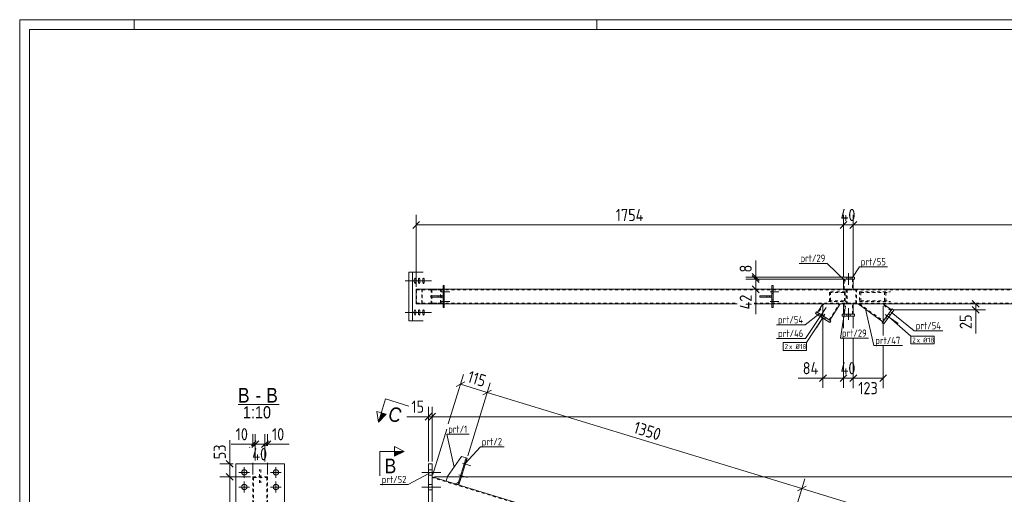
# Model space of a CAD drawing. Header units: millimetres. Extents: x 1 to 1188, y 1 to 840.
# Tile 3 of 7: x 1 to 405, y 645 to 840. Entities that reach past the tile are written whole.
import ezdxf

# ---------------------------------------------------------------- set-up
doc = ezdxf.new("R2010")
doc.units = ezdxf.units.MM
doc.header["$LTSCALE"] = 0.6
doc.linetypes.add('XKITLINE00', pattern=[0])
doc.linetypes.add('XKITLINE02', pattern=[4, 2, -2])
for name, color, linetype, lineweight in [('Bolt', 7, 'Continuous', 0), ('BoltMark', 3, 'Continuous', 0), ('DrawingSheet', 5, 'Continuous', 0), ('OtherObjectType', 1, 'Continuous', 0), ('Part', 2, 'Continuous', 0), ('PartMark', 3, 'Continuous', 0), ('Section', 6, 'Continuous', 0), ('Z-DIMENSIONS', 1, 'Continuous', 0)]:
    doc.layers.add(name, color=color, linetype=linetype, lineweight=lineweight)
doc.styles.add('ARIAL', font='ARIAL.TTF')
doc.styles.add('ISOCPEUR', font='ISOCPEUR.TTF')

msp = doc.modelspace()

# ---------------------------------------------------------------- hatches: boundary and pattern name
at = {"layer": 'Section'}
for points in [[(151.39, 677.94), (148.31, 674.7), (149.48, 678.52)], [(154.84, 662.74), (158.84, 662.74), (154.84, 660.74)]]:
    msp.add_hatch(color=6, dxfattribs=at).paths.add_polyline_path(points, flags=17)

# ---------------------------------------------------------------- linework, layer by layer
at = {"layer": 'Bolt', "color": 4, "linetype": 'XKITLINE00', "lineweight": 0}
for p, q in [((341.21, 735.86), (341.21, 731.11)), ((341.21, 735.86), (341.21, 731.11)), ((159.19, 732.81), (166.6, 732.81)), ((160.95, 732.81), (168.36, 732.81)), ((162.7, 732.81), (170.11, 732.81)), ((162.95, 733.18), (162.94, 732.81)), ((162.94, 732.81), (162.95, 732.43)), ((163.02, 733.54), (162.95, 733.18)), ((162.95, 732.43), (163.02, 732.07)), ((163.26, 733.91), (163.02, 733.54)), ((163.02, 732.07), (163.19, 731.73)), ((163.19, 731.73), (163.26, 731.71)), ((163.32, 733.88), (163.26, 733.91)), ((163.26, 731.71), (163.5, 732.07)), ((163.5, 733.54), (163.32, 733.88)), ((163.56, 733.18), (163.5, 733.54)), ((163.5, 732.07), (163.56, 732.43)), ((163.58, 732.81), (163.56, 733.18)), ((163.56, 732.43), (163.58, 732.81)), ((164.71, 733.18), (164.69, 732.81)), ((164.69, 732.81), (164.71, 732.43)), ((164.77, 733.54), (164.71, 733.18)), ((164.71, 732.43), (164.77, 732.07)), ((165.01, 733.91), (164.77, 733.54)), ((164.77, 732.07), (164.95, 731.73)), ((164.95, 731.73), (165.01, 731.71)), ((165.07, 733.88), (165.01, 733.91)), ((165.01, 731.71), (165.25, 732.07)), ((165.25, 733.54), (165.07, 733.88)), ((165.31, 733.18), (165.25, 733.54)), ((165.25, 732.07), (165.31, 732.43)), ((165.33, 732.81), (165.31, 733.18)), ((165.31, 732.43), (165.33, 732.81)), ((166.46, 733.18), (166.44, 732.81)), ((166.44, 732.81), (166.46, 732.43)), ((166.53, 733.54), (166.46, 733.18)), ((166.46, 732.43), (166.53, 732.07)), ((166.77, 733.91), (166.53, 733.54)), ((166.53, 732.07), (166.7, 731.73)), ((166.7, 731.73), (166.77, 731.71)), ((166.83, 733.88), (166.77, 733.91)), ((166.77, 731.71), (167, 732.07)), ((167, 733.54), (166.83, 733.88)), ((167.07, 733.18), (167, 733.54)), ((167, 732.07), (167.07, 732.43)), ((167.09, 732.81), (167.07, 733.18)), ((167.07, 732.43), (167.09, 732.81)), ((340.51, 734.31), (340.51, 733.51)), ((340.51, 734.31), (340.51, 733.51)), ((341.91, 734.31), (341.91, 733.51)), ((341.91, 734.31), (341.91, 733.51)), ((174.04, 728.31), (177.59, 728.31)), ((174.04, 728.31), (177.59, 728.31)), ((174.79, 729.01), (175.29, 729.01)), ((174.79, 729.01), (175.29, 729.01)), ((174.79, 727.61), (175.29, 727.61)), ((174.79, 727.61), (175.29, 727.61)), ((309.04, 728.31), (312.59, 728.31)), ((309.04, 728.31), (312.59, 728.31)), ((309.79, 729.01), (310.29, 729.01)), ((309.79, 729.01), (310.29, 729.01)), ((309.79, 727.61), (310.29, 727.61)), ((309.79, 727.61), (310.29, 727.61)), ((174.04, 724.31), (177.59, 724.31)), ((174.04, 724.31), (177.59, 724.31)), ((174.79, 725.01), (175.29, 725.01)), ((174.79, 725.01), (175.29, 725.01)), ((174.79, 723.61), (175.29, 723.61)), ((174.79, 723.61), (175.29, 723.61)), ((309.04, 724.31), (312.59, 724.31)), ((309.04, 724.31), (312.59, 724.31)), ((309.79, 725.01), (310.29, 725.01)), ((309.79, 725.01), (310.29, 725.01)), ((309.79, 723.61), (310.29, 723.61)), ((309.79, 723.61), (310.29, 723.61)), ((159.19, 719.81), (166.6, 719.81)), ((160.95, 719.81), (168.36, 719.81)), ((162.7, 719.81), (170.11, 719.81)), ((162.95, 720.18), (162.94, 719.81)), ((162.94, 719.81), (162.95, 719.43)), ((163.02, 720.54), (162.95, 720.18)), ((163.26, 720.91), (163.02, 720.54)), ((163.32, 720.88), (163.26, 720.91)), ((163.5, 720.54), (163.32, 720.88)), ((163.56, 720.18), (163.5, 720.54)), ((163.58, 719.81), (163.56, 720.18)), ((163.56, 719.43), (163.58, 719.81)), ((164.71, 720.18), (164.69, 719.81)), ((164.69, 719.81), (164.71, 719.43)), ((164.77, 720.54), (164.71, 720.18)), ((165.01, 720.91), (164.77, 720.54)), ((165.07, 720.88), (165.01, 720.91)), ((165.25, 720.54), (165.07, 720.88)), ((165.31, 720.18), (165.25, 720.54)), ((165.33, 719.81), (165.31, 720.18)), ((165.31, 719.43), (165.33, 719.81)), ((166.46, 720.18), (166.44, 719.81)), ((166.44, 719.81), (166.46, 719.43)), ((166.53, 720.54), (166.46, 720.18)), ((166.77, 720.91), (166.53, 720.54)), ((166.83, 720.88), (166.77, 720.91)), ((167, 720.54), (166.83, 720.88)), ((167.07, 720.18), (167, 720.54)), ((167.09, 719.81), (167.07, 720.18)), ((167.07, 719.43), (167.09, 719.81)), ((341.21, 716.76), (341.21, 721.51)), ((341.21, 716.76), (341.21, 721.51)), ((162.95, 719.43), (163.02, 719.07)), ((163.02, 719.07), (163.19, 718.73)), ((163.19, 718.73), (163.26, 718.71)), ((163.26, 718.71), (163.5, 719.07)), ((163.5, 719.07), (163.56, 719.43)), ((164.71, 719.43), (164.77, 719.07)), ((164.77, 719.07), (164.95, 718.73)), ((164.95, 718.73), (165.01, 718.71)), ((165.01, 718.71), (165.25, 719.07)), ((165.25, 719.07), (165.31, 719.43)), ((166.46, 719.43), (166.53, 719.07)), ((166.53, 719.07), (166.7, 718.73)), ((166.7, 718.73), (166.77, 718.71)), ((166.77, 718.71), (167, 719.07)), ((167, 719.07), (167.07, 719.43)), ((331.6, 719.01), (328.13, 713.52)), ((330.31, 718.65), (329.88, 717.97)), ((331.83, 717.69), (331.4, 717.01)), ((340.51, 718.31), (340.51, 719.11)), ((340.51, 718.31), (340.51, 719.11)), ((341.91, 718.31), (341.91, 719.11)), ((341.91, 718.31), (341.91, 719.11)), ((356.31, 719), (361.58, 715.19)), ((356.59, 717.68), (357.24, 717.21)), ((357.65, 719.14), (358.3, 718.67)), ((93.2, 651.89), (93.2, 656.29)), ((106.2, 651.89), (106.2, 656.29)), ((168.84, 655.19), (170.34, 655.19)), ((168.84, 655.19), (170.34, 655.19)), ((182.78, 657.88), (186.17, 656.85)), ((182.78, 657.88), (186.17, 656.85)), ((183.29, 656.99), (183.77, 656.85)), ((183.29, 656.99), (183.77, 656.85)), ((183.7, 658.33), (184.18, 658.19)), ((183.7, 658.33), (184.18, 658.19)), ((95.4, 654.09), (91, 654.09)), ((108.4, 654.09), (104, 654.09)), ((166.09, 654.09), (173.84, 654.09)), ((166.09, 654.09), (173.84, 654.09)), ((168.84, 652.99), (170.34, 652.99)), ((168.84, 652.99), (170.34, 652.99)), ((181.31, 653.1), (184.71, 652.06)), ((181.31, 653.1), (184.71, 652.06)), ((181.83, 652.21), (182.31, 652.07)), ((181.83, 652.21), (182.31, 652.07)), ((182.24, 653.55), (182.71, 653.41)), ((182.24, 653.55), (182.71, 653.41)), ((95.4, 648.09), (91, 648.09)), ((93.2, 645.89), (93.2, 650.29)), ((108.4, 648.09), (104, 648.09)), ((106.2, 645.89), (106.2, 650.29)), ((166.09, 648.09), (173.84, 648.09)), ((166.09, 648.09), (173.84, 648.09)), ((168.84, 649.19), (170.34, 649.19)), ((168.84, 649.19), (170.34, 649.19)), ((168.84, 646.99), (170.34, 646.99)), ((168.84, 646.99), (170.34, 646.99))]:
    msp.add_line(p, q, dxfattribs=at)
for centre in [(93.2, 654.09), (106.2, 654.09), (93.2, 648.09), (106.2, 648.09)]:
    msp.add_circle(centre, 1.1, dxfattribs=at)
at = {"layer": 'BoltMark', "color": 7, "linetype": 'XKITLINE00', "lineweight": 0}
for p, q in [((330.64, 717.49), (324.05, 707.37)), ((357.77, 717.94), (366.84, 710.03)), ((366.84, 710.03), (376.46, 710.03)), ((366.84, 706.83), (366.84, 710.03)), ((376.46, 706.83), (376.46, 710.03)), ((314.43, 707.37), (324.05, 707.37)), ((314.43, 704.17), (314.43, 707.37)), ((314.43, 704.17), (324.05, 704.17)), ((324.05, 704.17), (324.05, 707.37)), ((366.84, 706.83), (376.46, 706.83))]:
    msp.add_line(p, q, dxfattribs=at)
at = {"layer": 'DrawingSheet', "color": 2, "linetype": 'XKITLINE00', "lineweight": 0}
for p, q in [((1188, 840), (1, 840)), ((1, 840), (1, 1)), ((48, 836), (48, 840)), ((238, 836), (238, 840))]:
    msp.add_line(p, q, dxfattribs=at)
at = {"layer": 'DrawingSheet', "color": 3, "linetype": 'XKITLINE00', "lineweight": 0}
for p, q in [((1184, 836), (5, 836)), ((5, 836), (5, 5))]:
    msp.add_line(p, q, dxfattribs=at)
at = {"layer": 'OtherObjectType', "color": 6, "linetype": 'XKITLINE00', "lineweight": 0}
msp.add_line((90.63, 682.02), (107.57, 682.02), dxfattribs=at)
at = {"layer": 'Part', "color": 2, "linetype": 'XKITLINE00', "lineweight": 0}
for p, q in [((160.8, 716.31), (160.8, 736.31)), ((160.8, 736.31), (166.63, 736.31)), ((162.23, 716.31), (162.23, 736.31)), ((338.71, 734.31), (338.71, 733.51)), ((343.71, 734.31), (338.71, 734.31)), ((338.71, 733.51), (343.71, 733.51)), ((339.21, 733.51), (339.21, 729.31)), ((343.21, 733.51), (343.21, 729.31)), ((343.71, 733.51), (343.71, 734.31)), ((163.79, 729.31), (174.79, 729.31)), ((163.79, 723.31), (163.79, 729.31)), ((175.29, 730.81), (174.79, 730.81)), ((174.79, 730.81), (174.79, 721.81)), ((175.29, 721.81), (175.29, 730.81)), ((175.29, 729.31), (309.79, 729.31)), ((310.29, 730.81), (309.79, 730.81)), ((309.79, 730.81), (309.79, 721.81)), ((310.29, 721.81), (310.29, 730.81)), ((310.29, 729.31), (442.79, 729.31)), ((169.79, 726.56), (169.79, 726.56)), ((169.79, 726.56), (174.79, 726.56)), ((169.79, 726.06), (169.79, 726.56)), ((169.79, 726.06), (169.79, 726.06)), ((169.79, 726.06), (174.79, 726.06)), ((172.79, 726.06), (172.79, 726.56)), ((174.79, 726.56), (174.79, 726.06)), ((304.79, 726.56), (304.79, 726.56)), ((304.79, 726.56), (309.79, 726.56)), ((304.79, 726.06), (304.79, 726.56)), ((304.79, 726.06), (304.79, 726.06)), ((304.79, 726.06), (309.79, 726.06)), ((307.79, 726.06), (307.79, 726.56)), ((309.79, 726.56), (309.79, 726.06)), ((163.79, 723.31), (174.79, 723.31)), ((174.79, 721.81), (175.29, 721.81)), ((175.29, 723.31), (295.55, 723.31)), ((302.55, 723.31), (309.79, 723.31)), ((309.79, 721.81), (310.29, 721.81)), ((310.29, 723.31), (442.79, 723.31)), ((328.11, 720.04), (327.68, 719.36)), ((334.03, 716.3), (328.11, 720.04)), ((328.53, 719.77), (330.77, 723.31)), ((330.77, 723.31), (337.86, 723.31)), ((333.6, 716.56), (337.86, 723.31)), ((339.21, 723.31), (339.21, 719.11)), ((343.21, 723.31), (343.21, 719.11)), ((355.36, 715.98), (345.24, 723.31)), ((345.24, 723.31), (355.48, 723.31)), ((359.17, 721.25), (355.07, 715.58)), ((358.88, 720.84), (355.48, 723.31)), ((355.72, 715.11), (359.82, 720.78)), ((359.82, 720.78), (359.17, 721.25)), ((166.63, 716.31), (160.8, 716.31)), ((327.68, 719.36), (333.6, 715.62)), ((333.6, 715.62), (334.03, 716.3)), ((343.71, 719.11), (338.71, 719.11)), ((338.71, 719.11), (338.71, 718.31)), ((338.71, 718.31), (343.71, 718.31)), ((343.71, 718.31), (343.71, 719.11)), ((355.07, 715.58), (355.72, 715.11)), ((176.67, 652.44), (182.31, 660.65)), ((184.23, 660.07), (180.87, 649.07)), ((184.71, 659.92), (181.34, 648.92)), ((182.31, 660.65), (184.23, 660.07)), ((184.71, 659.92), (184.23, 660.07)), ((89.7, 638.59), (89.7, 657.59)), ((89.7, 657.59), (109.7, 657.59)), ((109.7, 657.59), (109.7, 638.59)), ((170.34, 657.59), (168.84, 657.59)), ((168.84, 657.59), (168.84, 638.59)), ((170.34, 638.59), (170.34, 657.59)), ((327.07, 604.36), (170.34, 652.28)), ((176.08, 650.53), (176.67, 652.44)), ((179.91, 649.36), (176.08, 650.53)), ((181.16, 650.02), (179.91, 649.36)), ((181.34, 648.92), (180.87, 649.07))]:
    msp.add_line(p, q, dxfattribs=at)
at = {"layer": 'Part', "color": 7, "linetype": 'XKITLINE02', "lineweight": 0}
for p, q in [((339.21, 733.51), (343.21, 733.51)), ((339.51, 729.31), (339.51, 733.51)), ((342.91, 733.51), (342.91, 729.31)), ((163.88, 729.01), (668.16, 729.01)), ((163.88, 729.01), (163.88, 723.61)), ((166.14, 723.61), (166.14, 729.01)), ((166.23, 723.31), (166.23, 729.31)), ((174.48, 729.31), (169.89, 729.31)), ((169.89, 729.31), (169.89, 723.31)), ((170.21, 729.01), (174.16, 729.01)), ((170.21, 729.01), (170.21, 723.61)), ((173.76, 723.61), (173.76, 729.01)), ((174.08, 723.31), (174.08, 729.31)), ((174.79, 729.31), (175.29, 729.31)), ((309.79, 729.31), (310.29, 729.31)), ((339.91, 728.31), (333, 728.31)), ((333.32, 728.01), (339.59, 728.01)), ((333.5, 724.31), (333.5, 728.31)), ((333.82, 724.61), (333.82, 728.01)), ((339.21, 729.31), (343.21, 729.31)), ((339.59, 728.01), (339.59, 724.61)), ((339.91, 724.31), (339.91, 728.31)), ((344.93, 729.31), (340.34, 729.31)), ((340.34, 729.31), (340.34, 723.31)), ((340.66, 729.01), (344.61, 729.01)), ((340.66, 729.01), (340.66, 723.61)), ((344.21, 723.61), (344.21, 729.01)), ((344.53, 723.31), (344.53, 729.31)), ((345.78, 728.31), (358.49, 728.31)), ((345.78, 728.31), (345.78, 724.31)), ((346.32, 728.01), (357.95, 728.01)), ((346.32, 728.01), (346.32, 724.61)), ((356, 724.61), (356, 728.01)), ((356.54, 724.31), (356.54, 728.31)), ((163.88, 723.61), (295.55, 723.61)), ((169.79, 726.56), (169.79, 726.06)), ((170.21, 723.61), (174.16, 723.61)), ((173.79, 726.06), (173.79, 726.56)), ((302.55, 723.61), (668.16, 723.61)), ((304.79, 726.56), (304.79, 726.06)), ((308.79, 726.06), (308.79, 726.56)), ((333, 724.31), (339.91, 724.31)), ((333.32, 724.61), (339.59, 724.61)), ((340.66, 723.61), (344.61, 723.61)), ((345.78, 724.31), (358.49, 724.31)), ((346.32, 724.61), (357.95, 724.61)), ((169.89, 723.31), (174.48, 723.31)), ((174.79, 723.31), (175.29, 723.31)), ((309.79, 723.31), (310.29, 723.31)), ((333.6, 716.56), (328.53, 719.77)), ((331.12, 723.31), (328.79, 719.61)), ((333.35, 716.72), (337.51, 723.31)), ((339.21, 723.31), (343.21, 723.31)), ((339.51, 723.31), (339.51, 719.11)), ((340.34, 723.31), (344.93, 723.31)), ((342.91, 719.11), (342.91, 723.31)), ((345.75, 723.31), (355.54, 716.23)), ((358.7, 720.6), (354.96, 723.31)), ((355.36, 715.98), (358.88, 720.84)), ((339.21, 719.11), (343.21, 719.11)), ((184.23, 660.07), (181.16, 650.02)), ((99.45, 649.75), (99.45, 655.29)), ((99.95, 655.29), (99.95, 649.75)), ((96.7, 652.28), (96.7, 641.38)), ((96.7, 652.28), (102.7, 652.28)), ((97, 651.96), (97, 641.69)), ((97, 651.96), (102.4, 651.96)), ((99.45, 652.44), (99.95, 652.44)), ((102.4, 651.96), (102.4, 641.69)), ((102.7, 652.28), (102.7, 641.38)), ((170.34, 652.28), (170.34, 643.91)), ((1004.34, 396.98), (170.34, 651.96)), ((99.45, 650.53), (99.95, 650.53))]:
    msp.add_line(p, q, dxfattribs=at)
at = {"layer": 'PartMark', "color": 7, "linetype": 'XKITLINE00', "lineweight": 0}
for p, q in [((320.95, 739.94), (332.47, 739.94)), ((340.04, 732.64), (332.47, 739.94)), ((342.68, 733.69), (345.71, 738.49)), ((345.71, 738.49), (357.23, 738.49)), ((332.09, 721.86), (323.53, 709.1)), ((340.04, 722.44), (337.95, 709.19)), ((348.03, 721.79), (351.66, 706.17)), ((358.74, 719.87), (368.27, 712.27)), ((329.1, 719.04), (323.45, 714.71)), ((311.68, 714.71), (323.45, 714.71)), ((368.27, 712.27), (380.04, 712.27)), ((311.76, 709.1), (323.53, 709.1)), ((337.95, 709.19), (349.46, 709.19)), ((351.66, 706.17), (363.43, 706.17)), ((176.31, 669.77), (185.51, 669.77)), ((179.31, 656.18), (176.31, 669.77)), ((183.9, 657.77), (190.12, 664.6)), ((190.12, 664.6), (199.83, 664.6)), ((169.17, 653.76), (160.51, 649.08)), ((149, 649.08), (160.51, 649.08))]:
    msp.add_line(p, q, dxfattribs=at)
at = {"layer": 'Section', "color": 6, "linetype": 'XKITLINE00', "lineweight": 0}
for p, q in [((151.23, 684.26), (148.31, 674.7)), ((151.23, 684.26), (160.8, 681.34)), ((148.31, 674.7), (147.57, 679.11)), ((151.39, 677.94), (147.57, 679.11)), ((148.31, 674.7), (151.39, 677.94)), ((154.84, 660.74), (154.84, 664.74)), ((154.84, 664.74), (158.84, 662.74)), ((148.84, 662.74), (148.84, 652.74)), ((148.84, 662.74), (158.84, 662.74)), ((158.84, 662.74), (154.84, 660.74))]:
    msp.add_line(p, q, dxfattribs=at)
at = {"layer": 'Z-DIMENSIONS', "color": 7, "linetype": 'XKITLINE00', "lineweight": 0}
for p, q in [((165.2, 757.11), (162.37, 754.28)), ((163.79, 730.31), (163.79, 759.8)), ((340.63, 757.11), (337.8, 754.28)), ((339.81, 756.3), (337.8, 754.28)), ((339.21, 734.51), (339.21, 759.8)), ((339.21, 734.51), (339.21, 756.3)), ((344.63, 757.11), (341.8, 754.28)), ((343.81, 756.3), (341.8, 754.28)), ((343.21, 734.51), (343.21, 759.8)), ((343.21, 734.51), (343.21, 756.3)), ((163.79, 755.7), (339.21, 755.7)), ((339.21, 755.7), (343.21, 755.7)), ((343.21, 755.7), (694.75, 755.7)), ((303.15, 734.31), (303.15, 741.06)), ((303.15, 734.31), (303.15, 741.06)), ((301.74, 735.72), (304.56, 732.89)), ((342.71, 734.31), (299.05, 734.31)), ((342.71, 733.51), (299.05, 733.51)), ((342.71, 733.51), (299.05, 733.51)), ((301.74, 734.92), (304.56, 732.09)), ((301.74, 734.92), (304.56, 732.09)), ((303.15, 733.51), (303.15, 734.31)), ((303.15, 729.31), (303.15, 733.51)), ((338.21, 729.31), (299.05, 729.31)), ((301.74, 730.72), (304.56, 727.89)), ((303.15, 729.31), (303.15, 719.11)), ((303.15, 729.31), (303.15, 719.11)), ((392.06, 724.72), (394.89, 721.89)), ((330.77, 722.31), (330.77, 688.78)), ((355.48, 722.31), (355.48, 710.37)), ((356.48, 723.31), (397.48, 723.31)), ((359.88, 720.84), (397.48, 720.84)), ((392.06, 722.26), (394.89, 719.43)), ((393.48, 720.84), (393.48, 723.31)), ((393.48, 720.84), (393.48, 711.08)), ((393.48, 720.84), (393.48, 711.08)), ((339.21, 718.11), (339.21, 713.39)), ((339.21, 718.11), (339.21, 713.39)), ((343.21, 718.11), (343.21, 713.39)), ((343.21, 718.11), (343.21, 713.39)), ((339.21, 709.19), (339.21, 700.38)), ((339.21, 709.19), (339.21, 688.78)), ((343.21, 709.19), (343.21, 688.78)), ((343.21, 709.19), (343.21, 700.38)), ((355.48, 706.17), (355.48, 688.68)), ((176.97, 673.97), (183.17, 694.23)), ((183.74, 691.25), (180.2, 689.37)), ((330.77, 692.78), (320.57, 692.78)), ((330.77, 692.78), (320.57, 692.78)), ((332.18, 694.2), (329.35, 691.37)), ((330.77, 692.78), (339.21, 692.78)), ((340.63, 694.2), (337.8, 691.37)), ((339.81, 693.38), (337.8, 691.37)), ((339.21, 693.38), (339.21, 688.78)), ((339.21, 692.78), (343.21, 692.78)), ((344.63, 694.2), (341.8, 691.37)), ((343.81, 693.38), (341.8, 691.37)), ((343.21, 693.38), (343.21, 688.68)), ((343.21, 692.78), (355.48, 692.78)), ((356.89, 694.2), (354.06, 691.37)), ((181.97, 690.31), (192.97, 686.94)), ((185, 660.88), (194.17, 690.86)), ((185, 660.88), (194.17, 690.86)), ((194.73, 687.88), (191.2, 686)), ((194.73, 687.88), (191.2, 686)), ((192.97, 686.94), (322.07, 647.47)), ((168.84, 658.59), (168.84, 681.06)), ((170.34, 658.59), (170.34, 681.06)), ((170.34, 658.59), (170.34, 681.06)), ((168.84, 676.96), (159.94, 676.96)), ((168.84, 676.96), (159.94, 676.96)), ((170.26, 678.38), (167.43, 675.55)), ((168.84, 676.96), (170.34, 676.96)), ((171.76, 678.38), (168.93, 675.55)), ((171.76, 678.38), (168.93, 675.55)), ((170.34, 676.96), (1004.84, 676.96)), ((170.64, 653.23), (176.31, 671.81)), ((87.24, 657.59), (87.24, 667.36)), ((87.24, 657.59), (87.24, 667.36)), ((98.11, 667.09), (96.1, 665.07)), ((99.11, 667.09), (96.28, 664.26)), ((96.7, 665.07), (96.7, 669.77)), ((99.11, 667.09), (97.1, 665.07)), ((97.7, 665.07), (97.7, 669.77)), ((97.7, 658.97), (97.7, 669.67)), ((103.11, 667.09), (100.28, 664.26)), ((103.11, 667.09), (101.1, 665.07)), ((101.7, 665.07), (101.7, 669.77)), ((101.7, 658.56), (101.7, 669.67)), ((104.11, 667.09), (102.1, 665.07)), ((102.7, 665.07), (102.7, 669.77)), ((96.7, 665.67), (87.79, 665.67)), ((96.7, 665.67), (87.79, 665.67)), ((95.47, 664.45), (95.28, 664.26)), ((96.7, 665.67), (97.7, 665.67)), ((97.7, 665.67), (101.7, 665.67)), ((101.7, 665.67), (102.7, 665.67)), ((102.7, 665.67), (111.6, 665.67)), ((102.7, 665.67), (111.6, 665.67)), ((85.83, 659.01), (88.66, 656.18)), ((88.7, 657.59), (83.14, 657.59)), ((87.24, 652.28), (87.24, 657.59)), ((96.7, 653.28), (96.7, 658.07)), ((102.7, 653.28), (102.7, 658.07)), ((95.7, 652.28), (83.14, 652.28)), ((95.7, 652.28), (83.14, 652.28)), ((85.83, 653.69), (88.66, 650.86)), ((85.83, 653.69), (88.66, 650.86)), ((87.24, 391.31), (87.24, 652.28)), ((171.34, 652.28), (1056.75, 652.28)), ((314.1, 621.41), (323.27, 651.39)), ((314.1, 621.41), (323.27, 651.39)), ((323.84, 648.41), (320.3, 646.53)), ((323.84, 648.41), (320.3, 646.53)), ((322.07, 647.47), (449.26, 608.59))]:
    msp.add_line(p, q, dxfattribs=at)
at = {"layer": 'Z-DIMENSIONS', "color": 3}
for p in [(163.79, 755.7), (339.21, 755.7), (339.21, 755.7), (343.21, 755.7), (343.21, 755.7), (303.15, 734.31), (303.15, 733.51), (303.15, 733.51), (303.15, 729.31), (393.48, 723.31), (393.48, 720.84), (330.77, 692.78), (339.21, 692.78), (339.21, 692.78), (343.21, 692.78), (343.21, 692.78), (355.48, 692.78), (181.97, 690.31), (192.97, 686.94), (192.97, 686.94), (168.84, 676.96), (170.34, 676.96), (170.34, 676.96), (96.7, 665.67), (97.7, 665.67), (97.7, 665.67), (101.7, 665.67), (101.7, 665.67), (102.7, 665.67), (87.24, 657.59), (87.24, 652.28), (87.24, 652.28), (322.07, 647.47), (322.07, 647.47)]:
    msp.add_point(p, dxfattribs=at)

# ---------------------------------------------------------------- texts
at = {"layer": 'BoltMark', "color": 3, "style": 'ISOCPEUR', "width": 0.85}
for s, p in [('2', (367.44, 707.43)), ('x Ø', (369.24, 707.43)), ('18', (373.8, 707.43)), ('2', (315.03, 704.77)), ('x Ø', (316.83, 704.77)), ('18', (321.39, 704.77))]:
    msp.add_text(s, height=2, dxfattribs=at).set_placement(p)
at = {"layer": 'OtherObjectType', "color": 6, "style": 'ARIAL', "width": 0.85}
for s, height, p in [('B', 6, (90.63, 682.77)), ('B', 6, (102.23, 682.77)), ('-', 6, (97.77, 682.77)), ('1:10', 5, (92.61, 676.27))]:
    msp.add_text(s, height=height, dxfattribs=at).set_placement(p)
at = {"layer": 'PartMark', "color": 3, "style": 'ISOCPEUR', "width": 0.85}
for s, p in [('prt/29', (321.55, 740.54)), ('prt/55', (346.31, 739.09)), ('prt/54', (312.28, 715.31)), ('prt/54', (368.87, 712.87)), ('prt/46', (312.36, 709.7)), ('prt/29', (338.55, 709.79)), ('prt/47', (352.26, 706.77)), ('prt/1', (176.91, 670.37)), ('prt/2', (190.72, 665.2)), ('prt/52', (149.6, 649.68))]:
    msp.add_text(s, height=3, dxfattribs=at).set_placement(p)
at = {"layer": 'Section', "color": 6, "style": 'ARIAL', "width": 0.85}
msp.add_text('C', height=6, rotation=-16.9997, dxfattribs=at).set_placement((151.76, 675.73))
msp.add_text('B', height=6, dxfattribs=at).set_placement((150.84, 653.74))
at = {"layer": 'Z-DIMENSIONS', "color": 3, "style": 'ISOCPEUR', "width": 0.85}
for s, p in [('1754', (245.7, 757.3)), ('40', (337.99, 757.3)), ('84', (322.45, 694.38)), ('40', (337.99, 694.38)), ('123', (345.26, 686.18)), ('15', (161.81, 678.56)), ('10', (89.66, 667.27)), ('10', (104.57, 667.27)), ('40', (96.47, 659.07))]:
    msp.add_text(s, height=5, dxfattribs=at).set_placement(p)
for s, rotation, p in [('8', 90.0002, (301.55, 736.18)), ('42', 90.0002, (301.55, 720.99)), ('25', 90.0002, (391.88, 712.95)), ('115', -16.9997, (184.44, 691.22)), ('1350', -16.9997, (252.64, 670.37)), ('53', 90.0002, (85.64, 659.47))]:
    msp.add_text(s, height=5, rotation=rotation, dxfattribs=at).set_placement(p)

doc.saveas('drawing.dxf')
